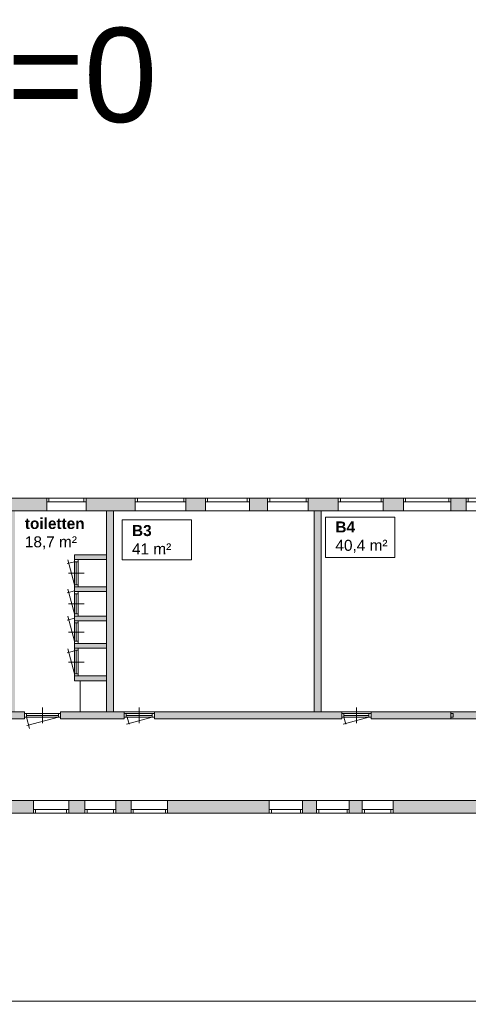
# Model space of a CAD drawing. Header units: millimetres. Extents: x 755778 to 1537169, y 90093 to 392038.
# Tile 28 of 134: x 822432 to 836711, y 282556 to 313891. Entities that reach past the tile are written whole.
import ezdxf

# ---------------------------------------------------------------- set-up
doc = ezdxf.new("R2010")
doc.units = ezdxf.units.MM
doc.layers.add('maatlijnen', color=7, linetype='Continuous')
doc.layers.add('NIV 00', color=7, linetype='Continuous')
doc.layers.add('oppervlaktelijnen', color=6, linetype='Continuous', lineweight=35, plot=False)
doc.layers.add('RUIMTEnr', color=7, linetype='Continuous', lineweight=5)
doc.styles.get("Standard").update_dxf_attribs({"font": 'arial.ttf'})
doc.dimstyles.new('even', dxfattribs={"dimtxt": 500, "dimasz": 50, "dimexe": 100, "dimexo": 0, "dimgap": 50, "dimtad": 1, "dimdec": 0, "dimzin": 0, "dimdsep": 46, "dimtxsty": 'Standard', "dimblk": 'DOT', "dimcen": 1, "dimclrd": 7, "dimclre": 7, "dimclrt": 7, "dimadec": 0, "dimazin": 0, "dimtfac": 1, "dimtdec": 0, "dimtofl": 0, "dimtmove": 0, "dimatfit": 2, "dimldrblk": 'DOT', "dimfxl": 100, "dimfxlon": 1, "dimtolj": 1, "dimtzin": 0, "dimlwd": 5, "dimarcsym": 0})

# ---------------------------------------------------------------- blocks, each defined once
blk = doc.blocks.new('_Dot')
at = {"color": 0, "linetype": 'ByBlock', "lineweight": -2}
blk.add_line((-0.5, 0), (-1, 0), dxfattribs=at)
at = {"color": 0, "linetype": 'ByBlock', "const_width": 0.5}
blk.add_lwpolyline([(-0.25, 0, 1), (0.25, 0, 1)], format="xyb", close=True, dxfattribs=at)
blk = doc.blocks.new('*D76')
at = {"layer": 'Defpoints', "color": 0, "lineweight": 5, "transparency": 16777216}
for p in [(796437, 288591), (837141, 286713), (837141, 282656)]:
    blk.add_point(p, dxfattribs=at)
at = {"layer": 'maatlijnen', "color": 7, "lineweight": -2, "transparency": 16777216}
for p, q in [((796437, 282756), (796437, 282556)), ((837141, 282756), (837141, 282556))]:
    blk.add_line(p, q, dxfattribs=at)
at = {"layer": 'maatlijnen', "color": 7, "lineweight": 5, "transparency": 16777216}
blk.add_line((796487, 282656), (837091, 282656), dxfattribs=at)
at = {"layer": 'maatlijnen', "color": 7, "lineweight": 5, "transparency": 16777216, "xscale": 50, "yscale": 50, "zscale": 50, "rotation": 180}
blk.add_blockref('_Dot', (796437, 282656), dxfattribs=at)
at = {"layer": 'maatlijnen', "color": 7, "lineweight": 5, "transparency": 16777216, "xscale": 50, "yscale": 50, "zscale": 50}
blk.add_blockref('_Dot', (837141, 282656), dxfattribs=at)
at = {"layer": 'maatlijnen', "color": 7, "lineweight": 5, "transparency": 16777216, "insert": (816789, 282962), "char_height": 500, "attachment_point": 5}
blk.add_mtext('\\A1;40703', dxfattribs=at)

msp = doc.modelspace()

# ---------------------------------------------------------------- hatches: boundary and pattern name
at = {"layer": 'NIV 00', "lineweight": 5}
h = msp.add_hatch(color=7, dxfattribs=at)
h.dxf.hatch_style = 1
h.paths.add_polyline_path([(816173.7, 298662.4), (814897, 298662.4), (814897, 298548.4), (814897, 298262.4), (816173.7, 298262.4)])
h.paths.add_polyline_path([(818170.8, 298662.4), (817596.1, 298662.4), (817596.1, 298548.4), (817596.1, 298262.4), (818170.8, 298262.4)])
h.paths.add_polyline_path([(820353.1, 298662.4), (819735.3, 298662.4), (819735.3, 298548.4), (819735.3, 298262.4), (820353.1, 298262.4)])
h.paths.add_polyline_path([(823290.7, 298662.4), (821858.8, 298662.4), (821858.8, 298548.4), (821858.8, 298262.4), (823290.7, 298262.4)])
h.paths.add_polyline_path([(822278.5, 298262.4), (822058.5, 298262.4), (822058.5, 291862.4), (822278.5, 291862.4)])
h.paths.add_polyline_path([(822584.8, 291862.4), (821271.7, 291862.4), (821271.7, 291642.4), (822584.8, 291642.4)])
h.paths.add_polyline_path([(825754.3, 291862.4), (823734.8, 291862.4), (823734.8, 291642.4), (825754.3, 291642.4)])
h = msp.add_hatch(color=7, dxfattribs=at)
h.dxf.hatch_style = 1
h.paths.add_polyline_path([(826111.8, 298662.4), (824544.5, 298662.4), (824544.5, 298548.4), (824544.5, 298262.4), (826111.8, 298262.4)])
h.paths.add_polyline_path([(825414.3, 298262.4), (825194.3, 298262.4), (825194.3, 291862.4), (825414.3, 291862.4)])
h.paths.add_polyline_path([(828342.6, 298662.4), (827725, 298662.4), (827725, 298548.4), (827725, 298262.4), (828342.6, 298262.4)])
h.paths.add_polyline_path([(830323.3, 298662.4), (829742.5, 298662.4), (829742.5, 298548.4), (829742.5, 298262.4), (830323.3, 298262.4)])
h.paths.add_polyline_path([(832571.3, 298662.4), (831612.5, 298662.4), (831612.5, 298548.4), (831612.5, 298262.4), (832571.3, 298262.4)])
h = msp.add_hatch(color=7, dxfattribs=at)
h.dxf.hatch_style = 1
h.paths.add_polyline_path([(834645.4, 298662.4), (834000.1, 298662.4), (834000.1, 298262.4), (834645.4, 298262.4)])
h = msp.add_hatch(color=7, dxfattribs=at)
h.dxf.hatch_style = 1
h.paths.add_polyline_path([(836644.1, 298662.4), (836155.5, 298662.4), (836155.5, 298262.4), (836644.1, 298262.4)])
h = msp.add_hatch(color=7, dxfattribs=at)
h.dxf.hatch_style = 1
h.paths.add_polyline_path([(832029.2, 298262.4), (831809.2, 298262.4), (831809.2, 291862.4), (832029.2, 291862.4)])
h = msp.add_hatch(color=7, dxfattribs=at)
h.dxf.hatch_style = 1
h.paths.add_polyline_path([(825194.3, 296858.6), (824175, 296858.6), (824175, 296708.6), (825194.3, 296708.6)])
h = msp.add_hatch(color=7, dxfattribs=at)
h.dxf.hatch_style = 1
h.paths.add_polyline_path([(825194.3, 295839.7), (824175, 295839.7), (824175, 295689.7), (825194.3, 295689.7)])
h = msp.add_hatch(color=7, dxfattribs=at)
h.dxf.hatch_style = 1
h.paths.add_polyline_path([(825194.3, 294911.6), (824175, 294911.6), (824175, 294761.6), (825194.3, 294761.6)])
h = msp.add_hatch(color=7, dxfattribs=at)
h.dxf.hatch_style = 1
h.paths.add_polyline_path([(825194.3, 294044), (824175, 294044), (824175, 293894), (825194.3, 293894)])
h = msp.add_hatch(color=7, dxfattribs=at)
h.dxf.hatch_style = 1
h.paths.add_polyline_path([(825194.3, 293004.9), (824175, 293004.9), (824175, 292854.9), (825194.3, 292854.9)])
h = msp.add_hatch(color=7, dxfattribs=at)
h.dxf.hatch_style = 1
h.paths.add_polyline_path([(832683.6, 291862.4), (826718.4, 291862.4), (826718.4, 291642.4), (832683.6, 291642.4)])
h.paths.add_polyline_path([(836159.6, 291862.4), (833614.8, 291862.4), (833614.8, 291642.4), (836159.6, 291642.4)])
h.paths.add_polyline_path([(838431.4, 291862.4), (836159.6, 291862.4), (836159.6, 291642.4), (837320.7, 291642.4), (837320.7, 291382.4), (837540.7, 291382.4), (837540.7, 291642.4), (838431.4, 291642.4)])
h = msp.add_hatch(color=7, dxfattribs=at)
h.dxf.hatch_style = 1
h.paths.add_polyline_path([(822871.4, 289042.4), (819311.1, 289042.4), (819311.1, 288642.4), (822871.4, 288642.4), (822871.4, 288756.4)])
h = msp.add_hatch(color=7, dxfattribs=at)
h.dxf.hatch_style = 1
h.paths.add_polyline_path([(824509.5, 289042.4), (823991.7, 289042.4), (823991.7, 288642.4), (824509.5, 288642.4)])
h = msp.add_hatch(color=7, dxfattribs=at)
h.dxf.hatch_style = 1
h.paths.add_polyline_path([(825978.2, 289042.4), (825488.6, 289042.4), (825488.6, 288642.4), (825978.2, 288642.4)])
h = msp.add_hatch(color=7, dxfattribs=at)
h.dxf.hatch_style = 1
h.paths.add_polyline_path([(830376, 289042.4), (827136.2, 289042.4), (827136.2, 288642.4), (830376, 288642.4), (830376, 288756.4)])
h = msp.add_hatch(color=7, dxfattribs=at)
h.dxf.hatch_style = 1
h.paths.add_polyline_path([(831882.3, 289042.4), (831434.4, 289042.4), (831434.4, 288642.4), (831882.3, 288642.4), (831882.3, 288756.4)])
h = msp.add_hatch(color=7, dxfattribs=at)
h.dxf.hatch_style = 1
h.paths.add_polyline_path([(833337.7, 289042.4), (832920.4, 289042.4), (832920.4, 288642.4), (833337.7, 288642.4)])
h = msp.add_hatch(color=7, dxfattribs=at)
h.dxf.hatch_style = 1
h.paths.add_polyline_path([(837540.7, 289042.4), (834314.7, 289042.4), (834314.7, 288642.4), (837140.7, 288642.4), (837140.7, 286713.4), (840422.8, 286713.4), (840422.8, 287113.4), (837540.7, 287113.4)])

# ---------------------------------------------------------------- linework, layer by layer
at = {"layer": 'NIV 00', "color": 7, "lineweight": 5}
for p, q in [((823290.7, 298662.4), (821858.8, 298662.4)), ((823357.7, 298662.4), (823290.7, 298662.4)), ((823290.7, 298662.4), (823290.7, 298548.4)), ((823290.7, 298262.4), (823290.7, 298662.4)), ((823357.7, 298662.4), (823357.7, 298548.4)), ((823357.7, 298662.4), (824477.5, 298662.4)), ((824544.5, 298662.4), (824477.5, 298662.4)), ((824477.5, 298662.4), (824477.5, 298548.4)), ((824544.5, 298662.4), (824544.5, 298548.4)), ((826111.8, 298662.4), (824544.5, 298662.4)), ((824544.5, 298662.4), (824544.5, 298262.4)), ((826178.8, 298662.4), (826111.8, 298662.4)), ((826111.8, 298662.4), (826111.8, 298548.4)), ((826111.8, 298262.4), (826111.8, 298662.4)), ((826178.8, 298662.4), (826178.8, 298548.4)), ((826178.8, 298662.4), (827658, 298662.4)), ((827725, 298662.4), (827658, 298662.4)), ((827658, 298662.4), (827658, 298548.4)), ((827725, 298662.4), (827725, 298548.4)), ((828342.6, 298662.4), (827725, 298662.4)), ((827725, 298662.4), (827725, 298262.4)), ((828409.6, 298662.4), (828342.6, 298662.4)), ((828342.6, 298662.4), (828342.6, 298548.4)), ((828342.6, 298262.4), (828342.6, 298662.4)), ((828409.6, 298662.4), (828409.6, 298548.4)), ((828409.6, 298662.4), (829675.5, 298662.4)), ((829742.5, 298662.4), (829675.5, 298662.4)), ((829675.5, 298662.4), (829675.5, 298548.4)), ((829742.5, 298662.4), (829742.5, 298548.4)), ((830323.3, 298662.4), (829742.5, 298662.4)), ((829742.5, 298662.4), (829742.5, 298262.4)), ((830390.3, 298662.4), (830323.3, 298662.4)), ((830323.3, 298662.4), (830323.3, 298548.4)), ((830323.3, 298262.4), (830323.3, 298662.4)), ((830390.3, 298662.4), (830390.3, 298548.4)), ((830390.3, 298662.4), (831545.5, 298662.4)), ((831612.5, 298662.4), (831545.5, 298662.4)), ((831545.5, 298662.4), (831545.5, 298548.4)), ((831612.5, 298662.4), (831612.5, 298548.4)), ((832571.3, 298662.4), (831612.5, 298662.4)), ((831612.5, 298662.4), (831612.5, 298262.4)), ((832638.3, 298662.4), (832571.3, 298662.4)), ((832571.3, 298662.4), (832571.3, 298548.4)), ((832571.3, 298262.4), (832571.3, 298662.4)), ((832638.3, 298662.4), (832638.3, 298548.4)), ((832638.3, 298662.4), (833933.1, 298662.4)), ((834000.1, 298662.4), (833933.1, 298662.4)), ((833933.1, 298662.4), (833933.1, 298548.4)), ((834000.1, 298662.4), (834000.1, 298548.4)), ((834645.4, 298662.4), (834000.1, 298662.4)), ((834000.1, 298662.4), (834000.1, 298262.4)), ((834712.4, 298662.4), (834645.4, 298662.4)), ((834645.4, 298662.4), (834645.4, 298548.4)), ((834645.4, 298262.4), (834645.4, 298662.4)), ((834712.4, 298662.4), (834712.4, 298548.4)), ((834712.4, 298662.4), (836088.5, 298662.4)), ((836155.5, 298662.4), (836088.5, 298662.4)), ((836088.5, 298662.4), (836088.5, 298548.4)), ((836155.5, 298662.4), (836155.5, 298548.4)), ((836644.1, 298662.4), (836155.5, 298662.4)), ((836155.5, 298662.4), (836155.5, 298262.4)), ((836711.1, 298662.4), (836644.1, 298662.4)), ((836644.1, 298662.4), (836644.1, 298548.4)), ((836644.1, 298262.4), (836644.1, 298662.4)), ((836711.1, 298662.4), (836711.1, 298548.4)), ((836711.1, 298662.4), (837932.2, 298662.4)), ((823290.7, 298548.4), (823357.7, 298548.4)), ((823357.7, 298548.4), (824477.5, 298548.4)), ((824477.5, 298548.4), (824544.5, 298548.4)), ((826111.8, 298548.4), (826178.8, 298548.4)), ((826178.8, 298548.4), (827658, 298548.4)), ((827658, 298548.4), (827725, 298548.4)), ((828342.6, 298548.4), (828409.6, 298548.4)), ((828409.6, 298548.4), (829675.5, 298548.4)), ((829675.5, 298548.4), (829742.5, 298548.4)), ((830323.3, 298548.4), (830390.3, 298548.4)), ((830390.3, 298548.4), (831545.5, 298548.4)), ((831545.5, 298548.4), (831612.5, 298548.4)), ((832571.3, 298548.4), (832638.3, 298548.4)), ((832638.3, 298548.4), (833933.1, 298548.4)), ((833933.1, 298548.4), (834000.1, 298548.4)), ((834645.4, 298548.4), (834712.4, 298548.4)), ((836088.5, 298548.4), (834712.4, 298548.4)), ((836088.5, 298548.4), (836155.5, 298548.4)), ((836644.1, 298548.4), (836711.1, 298548.4)), ((837932.2, 298548.4), (836711.1, 298548.4)), ((821858.8, 298262.4), (823290.7, 298262.4)), ((823290.7, 298262.4), (824544.5, 298262.4)), ((824544.5, 298262.4), (826111.8, 298262.4)), ((825194.3, 291862.4), (825194.3, 298262.4)), ((825194.3, 298262.4), (825414.3, 298262.4)), ((825414.3, 298262.4), (825414.3, 291862.4)), ((826111.8, 298262.4), (827725, 298262.4)), ((827725, 298262.4), (828342.6, 298262.4)), ((828342.6, 298262.4), (829742.5, 298262.4)), ((829742.5, 298262.4), (830323.3, 298262.4)), ((830323.3, 298262.4), (831612.5, 298262.4)), ((831612.5, 298262.4), (832571.3, 298262.4)), ((832029.2, 298262.4), (831809.2, 298262.4)), ((831809.2, 298262.4), (831809.2, 291862.4)), ((832029.2, 291862.4), (832029.2, 298262.4)), ((832571.3, 298262.4), (834000.1, 298262.4)), ((834000.1, 298262.4), (834645.4, 298262.4)), ((834645.4, 298262.4), (836155.5, 298262.4)), ((836155.5, 298262.4), (836644.1, 298262.4)), ((836644.1, 298262.4), (837999.2, 298262.4)), ((825194.3, 296858.6), (824175, 296858.6)), ((824175, 296858.6), (824175, 296708.6)), ((825194.3, 296708.6), (825194.3, 296858.6)), ((824175, 296641.6), (823943.6, 296579.6)), ((824175, 295906.7), (823962.3, 296700.5)), ((824175, 296708.6), (824175, 296641.6)), ((824289, 296708.6), (824175, 296708.6)), ((824175, 296708.6), (825194.3, 296708.6)), ((824289, 296641.6), (824175, 296641.6)), ((824175, 295906.7), (824175, 296641.6)), ((824232, 295906.7), (824232, 296641.6)), ((824289, 296641.6), (824289, 296708.6)), ((824289, 295906.7), (824289, 296641.6)), ((823982, 296274.2), (824482, 296274.2)), ((824175, 295906.7), (824175, 295839.7)), ((824289, 295906.7), (824175, 295906.7)), ((824289, 295839.7), (824175, 295839.7)), ((825194.3, 295839.7), (824175, 295839.7)), ((824175, 295839.7), (824175, 295689.7)), ((824289, 295839.7), (824289, 295906.7)), ((825194.3, 295689.7), (825194.3, 295839.7)), ((824175, 295713.5), (823943.6, 295651.5)), ((824175, 294978.6), (823962.3, 295772.4)), ((824175, 295689.7), (824175, 295622.7)), ((824289, 295689.7), (824175, 295689.7)), ((824175, 295689.7), (825194.3, 295689.7)), ((824289, 295622.7), (824175, 295622.7)), ((824175, 294978.6), (824175, 295622.7)), ((824232, 294978.6), (824232, 295622.7)), ((824289, 295622.7), (824289, 295689.7)), ((824289, 294978.6), (824289, 295622.7)), ((823982, 295300.7), (824482, 295300.7)), ((824175, 294111), (823962.3, 294904.8)), ((824175, 294978.6), (824175, 294911.6)), ((824289, 294978.6), (824175, 294978.6)), ((824289, 294911.6), (824175, 294911.6)), ((825194.3, 294911.6), (824175, 294911.6)), ((824175, 294911.6), (824175, 294761.6)), ((824289, 294911.6), (824289, 294978.6)), ((825194.3, 294761.6), (825194.3, 294911.6)), ((824175, 294845.9), (823943.6, 294783.9)), ((824175, 294761.6), (824175, 294694.6)), ((824289, 294761.6), (824175, 294761.6)), ((824175, 294761.6), (825194.3, 294761.6)), ((824289, 294694.6), (824175, 294694.6)), ((824175, 294111), (824175, 294694.6)), ((824232, 294111), (824232, 294694.6)), ((824289, 294694.6), (824289, 294761.6)), ((824289, 294111), (824289, 294694.6)), ((823982, 294402.8), (824482, 294402.8)), ((824175, 294111), (824175, 294044)), ((824289, 294111), (824175, 294111)), ((824289, 294044), (824175, 294044)), ((825194.3, 294044), (824175, 294044)), ((824175, 294044), (824175, 293894)), ((824289, 294044), (824289, 294111)), ((825194.3, 293894), (825194.3, 294044)), ((824175, 293806.8), (823943.6, 293744.9)), ((824175, 293071.9), (823962.3, 293865.8)), ((824175, 293894), (824175, 293827)), ((824289, 293894), (824175, 293894)), ((824175, 293894), (825194.3, 293894)), ((824289, 293827), (824175, 293827)), ((824175, 293827), (824175, 293071.9)), ((824232, 293827), (824232, 293071.9)), ((824289, 293827), (824289, 293894)), ((824289, 293827), (824289, 293071.9)), ((823982, 293449.5), (824482, 293449.5)), ((824175, 293071.9), (824175, 293004.9)), ((824289, 293071.9), (824175, 293071.9)), ((824289, 293004.9), (824175, 293004.9)), ((825194.3, 293004.9), (824175, 293004.9)), ((824175, 293004.9), (824175, 292854.9)), ((824289, 293004.9), (824289, 293071.9)), ((825194.3, 292854.9), (825194.3, 293004.9)), ((824175, 292854.9), (825194.3, 292854.9)), ((824361, 292854.9), (824361, 291862.4)), ((822584.8, 291862.4), (821271.7, 291862.4)), ((822584.8, 291642.4), (822584.8, 291862.4)), ((822651.8, 291809.4), (822584.8, 291809.4)), ((822584.8, 291809.4), (822584.8, 291695.4)), ((822651.8, 291809.4), (822651.8, 291695.4)), ((822651.8, 291809.4), (823667.8, 291809.4)), ((822651.8, 291752.4), (823667.8, 291752.4)), ((823159.8, 291502.4), (823159.8, 292002.4)), ((823734.8, 291809.4), (823667.8, 291809.4)), ((823667.8, 291809.4), (823667.8, 291695.4)), ((823734.8, 291862.4), (823734.8, 291642.4)), ((825754.3, 291862.4), (823734.8, 291862.4)), ((823734.8, 291809.4), (823734.8, 291695.4)), ((825414.3, 291862.4), (825194.3, 291862.4)), ((825754.3, 291642.4), (825754.3, 291862.4)), ((825821.3, 291809.4), (825754.3, 291809.4)), ((825754.3, 291809.4), (825754.3, 291695.4)), ((825821.3, 291809.4), (825821.3, 291695.4)), ((825821.3, 291809.4), (826651.4, 291809.4)), ((825821.3, 291752.4), (826651.4, 291752.4)), ((826236.4, 291502.4), (826236.4, 292002.4)), ((826718.4, 291809.4), (826651.4, 291809.4)), ((826651.4, 291809.4), (826651.4, 291695.4)), ((826718.4, 291862.4), (826718.4, 291642.4)), ((832683.6, 291862.4), (826718.4, 291862.4)), ((826718.4, 291809.4), (826718.4, 291695.4)), ((831809.2, 291862.4), (832029.2, 291862.4)), ((832683.6, 291642.4), (832683.6, 291862.4)), ((832750.6, 291809.4), (832683.6, 291809.4)), ((832683.6, 291809.4), (832683.6, 291695.4)), ((832750.6, 291809.4), (832750.6, 291695.4)), ((833547.8, 291809.4), (832750.6, 291809.4)), ((833547.8, 291752.4), (832750.6, 291752.4)), ((833149.2, 291502.4), (833149.2, 292002.4)), ((833614.8, 291809.4), (833547.8, 291809.4)), ((833547.8, 291809.4), (833547.8, 291695.4)), ((836159.6, 291862.4), (833614.8, 291862.4)), ((833614.8, 291862.4), (833614.8, 291642.4)), ((833614.8, 291809.4), (833614.8, 291695.4)), ((836159.6, 291862.4), (837090.8, 291862.4)), ((836159.6, 291642.4), (836159.6, 291862.4)), ((836226.6, 291809.4), (836159.6, 291809.4)), ((836159.6, 291809.4), (836159.6, 291695.4)), ((836226.6, 291809.4), (836226.6, 291695.4)), ((821271.7, 291642.4), (822584.8, 291642.4)), ((822584.8, 291695.4), (822651.8, 291695.4)), ((822651.8, 291695.4), (822747.9, 291336.9)), ((822651.8, 291695.4), (823667.8, 291695.4)), ((823667.8, 291695.4), (822657.1, 291424.6)), ((823667.8, 291695.4), (823734.8, 291695.4)), ((823734.8, 291642.4), (825754.3, 291642.4)), ((825754.3, 291695.4), (825821.3, 291695.4)), ((825821.3, 291695.4), (826651.4, 291695.4)), ((826651.4, 291695.4), (825826.2, 291474.3)), ((825854.2, 291695.4), (825913.3, 291474.9)), ((826651.4, 291695.4), (826718.4, 291695.4)), ((826718.4, 291642.4), (832683.6, 291642.4)), ((832683.6, 291695.4), (832750.6, 291695.4)), ((833547.8, 291695.4), (832722.6, 291474.3)), ((832750.6, 291695.4), (832809.6, 291474.9)), ((833547.8, 291695.4), (832750.6, 291695.4)), ((833547.8, 291695.4), (833614.8, 291695.4)), ((833614.8, 291642.4), (836159.6, 291642.4)), ((836159.6, 291695.4), (836226.6, 291695.4)), ((837090.8, 291642.4), (836159.6, 291642.4)), ((822871.4, 289042.4), (819311.1, 289042.4)), ((823991.7, 289042.4), (822871.4, 289042.4)), ((822871.4, 288642.4), (822871.4, 289042.4)), ((823991.7, 289042.4), (823991.7, 288642.4)), ((824509.5, 289042.4), (823991.7, 289042.4)), ((825488.6, 289042.4), (824509.5, 289042.4)), ((824509.5, 288642.4), (824509.5, 289042.4)), ((825488.6, 289042.4), (825488.6, 288642.4)), ((825978.2, 289042.4), (825488.6, 289042.4)), ((827136.2, 289042.4), (825978.2, 289042.4)), ((825978.2, 288642.4), (825978.2, 289042.4)), ((830376, 289042.4), (827136.2, 289042.4)), ((827136.2, 289042.4), (827136.2, 288642.4)), ((831434.4, 289042.4), (830376, 289042.4)), ((830376, 288642.4), (830376, 289042.4)), ((831882.3, 289042.4), (831434.4, 289042.4)), ((831434.4, 289042.4), (831434.4, 288642.4)), ((832920.4, 289042.4), (831882.3, 289042.4)), ((831882.3, 288642.4), (831882.3, 289042.4)), ((833337.7, 289042.4), (832920.4, 289042.4)), ((832920.4, 289042.4), (832920.4, 288642.4)), ((834314.7, 289042.4), (833337.7, 289042.4)), ((833337.7, 288642.4), (833337.7, 289042.4)), ((837540.7, 289042.4), (834314.7, 289042.4)), ((834314.7, 289042.4), (834314.7, 288642.4)), ((819311.1, 288642.4), (822871.4, 288642.4)), ((822938.4, 288756.4), (822871.4, 288756.4)), ((822871.4, 288756.4), (822871.4, 288642.4)), ((822871.4, 288642.4), (822938.4, 288642.4)), ((822938.4, 288756.4), (822938.4, 288642.4)), ((823924.7, 288756.4), (822938.4, 288756.4)), ((823924.7, 288642.4), (822938.4, 288642.4)), ((823991.7, 288756.4), (823924.7, 288756.4)), ((823924.7, 288756.4), (823924.7, 288642.4)), ((823924.7, 288642.4), (823991.7, 288642.4)), ((823991.7, 288756.4), (823991.7, 288642.4)), ((823991.7, 288642.4), (824509.5, 288642.4)), ((824576.5, 288756.4), (824509.5, 288756.4)), ((824509.5, 288756.4), (824509.5, 288642.4)), ((824509.5, 288642.4), (824576.5, 288642.4)), ((824576.5, 288756.4), (824576.5, 288642.4)), ((825421.6, 288756.4), (824576.5, 288756.4)), ((825421.6, 288642.4), (824576.5, 288642.4)), ((825488.6, 288756.4), (825421.6, 288756.4)), ((825421.6, 288756.4), (825421.6, 288642.4)), ((825421.6, 288642.4), (825488.6, 288642.4)), ((825488.6, 288756.4), (825488.6, 288642.4)), ((825488.6, 288642.4), (825978.2, 288642.4)), ((826045.2, 288756.4), (825978.2, 288756.4)), ((825978.2, 288756.4), (825978.2, 288642.4)), ((825978.2, 288642.4), (826045.2, 288642.4)), ((826045.2, 288756.4), (826045.2, 288642.4)), ((827069.2, 288756.4), (826045.2, 288756.4)), ((827069.2, 288642.4), (826045.2, 288642.4)), ((827136.2, 288756.4), (827069.2, 288756.4)), ((827069.2, 288756.4), (827069.2, 288642.4)), ((827069.2, 288642.4), (827136.2, 288642.4)), ((827136.2, 288756.4), (827136.2, 288642.4)), ((827136.2, 288642.4), (830376, 288642.4)), ((830443, 288756.4), (830376, 288756.4)), ((830376, 288756.4), (830376, 288642.4)), ((830376, 288642.4), (830443, 288642.4)), ((830443, 288756.4), (830443, 288642.4)), ((831367.4, 288756.4), (830443, 288756.4)), ((831367.4, 288642.4), (830443, 288642.4)), ((831434.4, 288756.4), (831367.4, 288756.4)), ((831367.4, 288756.4), (831367.4, 288642.4)), ((831367.4, 288642.4), (831434.4, 288642.4)), ((831434.4, 288756.4), (831434.4, 288642.4)), ((831434.4, 288642.4), (831882.3, 288642.4)), ((831949.3, 288756.4), (831882.3, 288756.4)), ((831882.3, 288756.4), (831882.3, 288642.4)), ((831882.3, 288642.4), (831949.3, 288642.4)), ((831949.3, 288756.4), (831949.3, 288642.4)), ((832853.4, 288756.4), (831949.3, 288756.4)), ((832853.4, 288642.4), (831949.3, 288642.4)), ((832920.4, 288756.4), (832853.4, 288756.4)), ((832853.4, 288756.4), (832853.4, 288642.4)), ((832853.4, 288642.4), (832920.4, 288642.4)), ((832920.4, 288756.4), (832920.4, 288642.4)), ((832920.4, 288642.4), (833337.7, 288642.4)), ((833404.7, 288756.4), (833337.7, 288756.4)), ((833337.7, 288756.4), (833337.7, 288642.4)), ((833337.7, 288642.4), (833404.7, 288642.4)), ((833404.7, 288756.4), (833404.7, 288642.4)), ((833404.7, 288756.4), (834247.7, 288756.4)), ((834247.7, 288642.4), (833404.7, 288642.4)), ((834314.7, 288756.4), (834247.7, 288756.4)), ((834247.7, 288756.4), (834247.7, 288642.4)), ((834247.7, 288642.4), (834314.7, 288642.4)), ((834314.7, 288756.4), (834314.7, 288642.4)), ((834314.7, 288642.4), (837140.7, 288642.4))]:
    msp.add_line(p, q, dxfattribs=at)
at = {"layer": 'oppervlaktelijnen', "lineweight": 5}
for points in [[(825414.3, 298262.4), (831809.2, 298262.4), (831809.2, 291862.4), (825414.3, 291862.4)], [(838431.4, 291862.4), (838940.1, 291862.5), (838658.1, 293434.2), (838211.4, 293434.2), (838211.4, 298262.4), (832029.2, 298262.4), (832029.2, 291862.4)]]:
    msp.add_lwpolyline(points, close=True, dxfattribs=at)
at = {"layer": 'RUIMTEnr', "lineweight": 5}
for points in [[(832163.4, 298056.4), (834376.2, 298056.4), (834376.2, 296778.9), (832163.4, 296778.9)], [(825689.7, 297974.5), (827902.5, 297974.5), (827902.5, 296697), (825689.7, 296697)]]:
    msp.add_lwpolyline(points, close=True, dxfattribs=at)

# ---------------------------------------------------------------- texts
at = {"layer": 'NIV 00', "color": 7, "lineweight": 5}
msp.add_text('niveau 0  peil =0', height=3000, dxfattribs=at).set_placement((796172.7, 310633))
at = {"layer": 'RUIMTEnr', "lineweight": 5, "char_height": 350, "attachment_point": 4, "rotation": 0.04243}
for s, width, insert in [('{\\fArial|b1|i0|c0|p34;toiletten\\P}18,7 m²', 1912.267, (822596.8, 297533.2)), ('{\\fArial|b1|i0|c0|p34;B3\\P}41 m²', 2253.249, (826007.2, 297340.9)), ('{\\fArial|b1|i0|c0|p34;B4\\P}40,4 m²', 2543.801, (832480.9, 297422.8))]:
    msp.add_mtext_dynamic_manual_height_columns(s, width=width, gutter_width=121.2, heights=[0], dxfattribs=dict(at, insert=insert))

# ---------------------------------------------------------------- dimensions: what is measured, and where the dimension line sits
at = {"layer": 'maatlijnen', "color": 7, "lineweight": 5}
dim = msp.add_linear_dim(base=(837140.7, 282656.4), p1=(796437.3, 288590.5), p2=(837140.7, 286713.4), dimstyle='even', dxfattribs=at)
dim.commit()
dim.dimension.update_dxf_attribs({"geometry": '*D76', "text_midpoint": (816789, 282961.9)})

doc.saveas('drawing.dxf')
